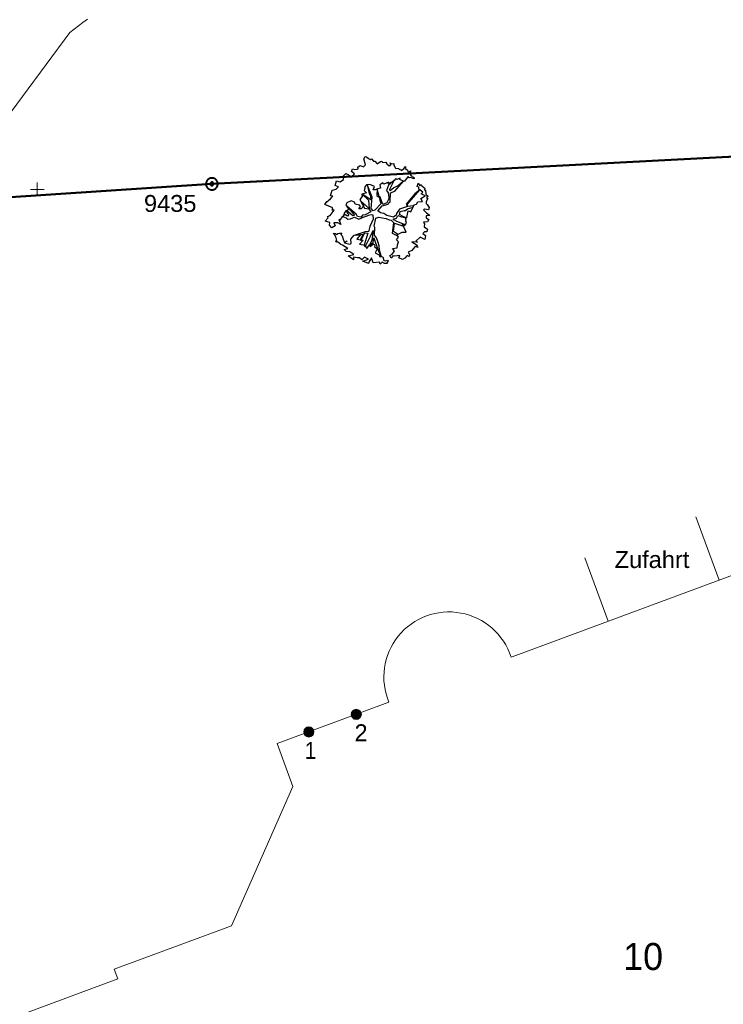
# Model space of a CAD drawing. Header units: metres. Extents: x 2643011 to 2643179, y 1217594 to 1217713.
# Tile 28 of 60: x 2643087 to 2643108, y 1217630 to 1217659. Entities that reach past the tile are written whole.
import ezdxf

# ---------------------------------------------------------------- set-up
doc = ezdxf.new("R2010")
doc.units = ezdxf.units.M
doc.linetypes.add('AUSGEZOGEN', pattern=[0])
for name, color, linetype in [('XR$1$_65367', 7, 'Continuous'), ('XR$1$_65368', 7, 'Continuous'), ('XR$1$_65369', 7, 'Continuous'), ('XR$1$_65370', 7, 'Continuous'), ('XR$1$_65371', 7, 'Continuous'), ('XR$1$_65398', 7, 'Continuous'), ('XR$1$_65399', 7, 'Continuous'), ('XR$1$_65400', 7, 'Continuous'), ('XR$1$_65401', 7, 'Continuous'), ('XR$1$_65405', 7, 'Continuous'), ('XR$1$_65419', 7, 'Continuous')]:
    doc.layers.add(name, color=color, linetype=linetype)
doc.styles.add('ARIAL', font='arial.ttf')

# ---------------------------------------------------------------- blocks, each defined once
blk = doc.blocks.new('COMPLEXOBJECT_16')
at = {"layer": 'XR$1$_65401', "color": 250, "linetype": 'AUSGEZOGEN', "lineweight": 40, "transparency": 33554687}
for start, end in [(122.0991, 302.0991), (302.0991, 122.0991)]:
    blk.add_arc((2643092.99, 1217654.371), 0.05, start, end, dxfattribs=at)
blk = doc.blocks.new('CDWK_PTTYP2')
at = {"layer": 'XR$1$_65419', "color": 4, "linetype": 'AUSGEZOGEN', "lineweight": 13, "transparency": 33554687}
for p, q in [((0.5, 0), (-0.5, 0)), ((0, 0.5), (0, -0.5))]:
    blk.add_line(p, q, dxfattribs=at)

msp = doc.modelspace()

# ---------------------------------------------------------------- hatches: boundary and pattern name
at = {"layer": 'XR$1$_65368', "linetype": 'AUSGEZOGEN', "lineweight": 20, "transparency": 33554687}
msp.add_hatch(color=6, dxfattribs=at).paths.add_polyline_path([(2643096.007, 1217638.144), (2643096.006, 1217638.159), (2643096.004, 1217638.174), (2643096, 1217638.189), (2643095.995, 1217638.203), (2643095.988, 1217638.217), (2643095.98, 1217638.23), (2643095.971, 1217638.242), (2643095.96, 1217638.253), (2643095.949, 1217638.262), (2643095.936, 1217638.271), (2643095.923, 1217638.279), (2643095.909, 1217638.285), (2643095.895, 1217638.289), (2643095.88, 1217638.292), (2643095.865, 1217638.294), (2643095.849, 1217638.294), (2643095.834, 1217638.292), (2643095.819, 1217638.289), (2643095.805, 1217638.285), (2643095.791, 1217638.279), (2643095.778, 1217638.271), (2643095.765, 1217638.262), (2643095.754, 1217638.253), (2643095.743, 1217638.242), (2643095.734, 1217638.23), (2643095.726, 1217638.217), (2643095.719, 1217638.203), (2643095.714, 1217638.189), (2643095.71, 1217638.174), (2643095.708, 1217638.159), (2643095.707, 1217638.144), (2643095.708, 1217638.129), (2643095.71, 1217638.114), (2643095.714, 1217638.099), (2643095.719, 1217638.085), (2643095.726, 1217638.071), (2643095.734, 1217638.058), (2643095.743, 1217638.046), (2643095.754, 1217638.035), (2643095.765, 1217638.025), (2643095.778, 1217638.017), (2643095.791, 1217638.009), (2643095.805, 1217638.003), (2643095.819, 1217637.999), (2643095.834, 1217637.996), (2643095.849, 1217637.994), (2643095.865, 1217637.994), (2643095.88, 1217637.996), (2643095.895, 1217637.999), (2643095.909, 1217638.003), (2643095.923, 1217638.009), (2643095.936, 1217638.017), (2643095.949, 1217638.025), (2643095.96, 1217638.035), (2643095.971, 1217638.046), (2643095.98, 1217638.058), (2643095.988, 1217638.071), (2643095.995, 1217638.085), (2643096, 1217638.099), (2643096.004, 1217638.114), (2643096.006, 1217638.129)])
at = {"layer": 'XR$1$_65369', "linetype": 'AUSGEZOGEN', "lineweight": 20, "true_color": 0x1cffff, "transparency": 33554687}
msp.add_hatch(color=4, dxfattribs=at).paths.add_polyline_path([(2643097.414, 1217638.665), (2643097.413, 1217638.68), (2643097.411, 1217638.695), (2643097.407, 1217638.71), (2643097.401, 1217638.724), (2643097.395, 1217638.738), (2643097.387, 1217638.751), (2643097.377, 1217638.763), (2643097.367, 1217638.774), (2643097.355, 1217638.784), (2643097.343, 1217638.792), (2643097.33, 1217638.8), (2643097.316, 1217638.806), (2643097.301, 1217638.81), (2643097.286, 1217638.813), (2643097.271, 1217638.815), (2643097.256, 1217638.815), (2643097.241, 1217638.813), (2643097.226, 1217638.81), (2643097.211, 1217638.806), (2643097.198, 1217638.8), (2643097.184, 1217638.792), (2643097.172, 1217638.784), (2643097.16, 1217638.774), (2643097.15, 1217638.763), (2643097.14, 1217638.751), (2643097.132, 1217638.738), (2643097.126, 1217638.724), (2643097.12, 1217638.71), (2643097.117, 1217638.695), (2643097.114, 1217638.68), (2643097.114, 1217638.665), (2643097.114, 1217638.65), (2643097.117, 1217638.635), (2643097.12, 1217638.62), (2643097.126, 1217638.606), (2643097.132, 1217638.592), (2643097.14, 1217638.579), (2643097.15, 1217638.567), (2643097.16, 1217638.556), (2643097.172, 1217638.546), (2643097.184, 1217638.538), (2643097.198, 1217638.53), (2643097.211, 1217638.524), (2643097.226, 1217638.52), (2643097.241, 1217638.517), (2643097.256, 1217638.515), (2643097.271, 1217638.515), (2643097.286, 1217638.517), (2643097.301, 1217638.52), (2643097.316, 1217638.524), (2643097.33, 1217638.53), (2643097.343, 1217638.538), (2643097.355, 1217638.546), (2643097.367, 1217638.556), (2643097.377, 1217638.567), (2643097.387, 1217638.579), (2643097.395, 1217638.592), (2643097.401, 1217638.606), (2643097.407, 1217638.62), (2643097.411, 1217638.635), (2643097.413, 1217638.65)])
at = {"layer": 'XR$1$_65401', "linetype": 'AUSGEZOGEN', "lineweight": 20, "true_color": 0x494949, "transparency": 33554687}
msp.add_hatch(color=251, dxfattribs=at).paths.add_polyline_path([(2643093.016, 1217654.329), (2643093.021, 1217654.332), (2643093.024, 1217654.335), (2643093.028, 1217654.339), (2643093.031, 1217654.343), (2643093.034, 1217654.347), (2643093.036, 1217654.351), (2643093.038, 1217654.356), (2643093.039, 1217654.361), (2643093.04, 1217654.366), (2643093.04, 1217654.371), (2643093.04, 1217654.376), (2643093.039, 1217654.381), (2643093.038, 1217654.386), (2643093.036, 1217654.391), (2643093.034, 1217654.395), (2643093.031, 1217654.4), (2643093.028, 1217654.404), (2643093.024, 1217654.407), (2643093.02, 1217654.411), (2643093.016, 1217654.414), (2643093.012, 1217654.416), (2643093.007, 1217654.418), (2643093.002, 1217654.419), (2643092.997, 1217654.42), (2643092.992, 1217654.421), (2643092.987, 1217654.421), (2643092.982, 1217654.42), (2643092.977, 1217654.419), (2643092.972, 1217654.418), (2643092.968, 1217654.416), (2643092.963, 1217654.413), (2643092.959, 1217654.41), (2643092.955, 1217654.407), (2643092.952, 1217654.403), (2643092.949, 1217654.399), (2643092.946, 1217654.395), (2643092.944, 1217654.391), (2643092.942, 1217654.386), (2643092.941, 1217654.381), (2643092.94, 1217654.376), (2643092.94, 1217654.371), (2643092.94, 1217654.366), (2643092.941, 1217654.361), (2643092.942, 1217654.356), (2643092.944, 1217654.351), (2643092.946, 1217654.347), (2643092.949, 1217654.342), (2643092.952, 1217654.338), (2643092.956, 1217654.335), (2643092.959, 1217654.331), (2643092.964, 1217654.328), (2643092.968, 1217654.326), (2643092.973, 1217654.324), (2643092.978, 1217654.323), (2643092.982, 1217654.322), (2643092.988, 1217654.321), (2643092.993, 1217654.321), (2643092.998, 1217654.322), (2643093.003, 1217654.323), (2643093.007, 1217654.324), (2643093.012, 1217654.326)])

# ---------------------------------------------------------------- linework, layer by layer
at = {"layer": 'XR$1$_65367', "color": 1, "linetype": 'AUSGEZOGEN', "lineweight": 20, "transparency": 33554687}
for p, q in [((2643107.309, 1217644.516), (2643108.004, 1217642.64)), ((2643104.027, 1217643.3), (2643104.722, 1217641.425))]:
    msp.add_line(p, q, dxfattribs=at)
at = {"layer": 'XR$1$_65368', "color": 6, "linetype": 'AUSGEZOGEN', "lineweight": 20, "transparency": 33554687}
msp.add_circle((2643095.857, 1217638.144), 0.15, dxfattribs=at)
at = {"layer": 'XR$1$_65369', "color": 4, "linetype": 'AUSGEZOGEN', "lineweight": 20, "transparency": 33554687}
msp.add_circle((2643097.264, 1217638.665), 0.15, dxfattribs=at)
at = {"layer": 'XR$1$_65370', "color": 1, "linetype": 'AUSGEZOGEN', "lineweight": 20, "transparency": 33554687}
for p, q in [((2643111.931, 1217644.095), (2643101.981, 1217640.41)), ((2643101.981, 1217640.41), (2643101.843, 1217640.359)), ((2643098.23, 1217639.022), (2643094.919, 1217637.797)), ((2643094.919, 1217637.797), (2643095.388, 1217636.53)), ((2643095.388, 1217636.53), (2643093.574, 1217632.403)), ((2643093.574, 1217632.403), (2643090.095, 1217631.115)), ((2643090.095, 1217631.115), (2643090.201, 1217630.834)), ((2643090.201, 1217630.834), (2643086.968, 1217629.627))]:
    msp.add_line(p, q, dxfattribs=at)
msp.add_arc((2643100.007, 1217639.77), 1.928, 17.7836, 202.8379, dxfattribs=at)
at = {"layer": 'XR$1$_65371', "color": 5, "linetype": 'AUSGEZOGEN', "lineweight": 20, "transparency": 33554687}
msp.add_lwpolyline([(2643089.306, 1217659.246), (2643089.172, 1217659.15), (2643089.041, 1217659.053), (2643088.911, 1217658.956), (2643088.783, 1217658.857), (2643086.673, 1217656.015), (2643070.499, 1217638.381), (2643064.514, 1217633.524)], dxfattribs=at)
at = {"layer": 'XR$1$_65398', "color": 250, "linetype": 'AUSGEZOGEN', "lineweight": -3, "transparency": 33554687}
for p, q in [((2643097.484, 1217655.11), (2643097.531, 1217655.178)), ((2643097.538, 1217654.936), (2643097.484, 1217655.11)), ((2643097.531, 1217655.178), (2643097.565, 1217655.17)), ((2643097.565, 1217655.17), (2643097.62, 1217655.126)), ((2643097.62, 1217655.126), (2643097.687, 1217655.096)), ((2643097.687, 1217655.096), (2643097.714, 1217655.111)), ((2643097.714, 1217655.111), (2643097.774, 1217655.047)), ((2643097.774, 1217655.047), (2643097.811, 1217655.049)), ((2643097.811, 1217655.049), (2643097.878, 1217654.964)), ((2643097.878, 1217654.964), (2643097.977, 1217655.038)), ((2643097.977, 1217655.038), (2643098.024, 1217655.049)), ((2643098.024, 1217655.049), (2643098.041, 1217655.006)), ((2643097.12, 1217654.736), (2643097.148, 1217654.821)), ((2643097.148, 1217654.821), (2643097.219, 1217654.794)), ((2643097.219, 1217654.794), (2643097.291, 1217654.806)), ((2643097.291, 1217654.806), (2643097.32, 1217654.816)), ((2643097.308, 1217654.871), (2643097.376, 1217654.915)), ((2643097.32, 1217654.816), (2643097.308, 1217654.871)), ((2643097.376, 1217654.915), (2643097.476, 1217654.873)), ((2643097.476, 1217654.873), (2643097.538, 1217654.936)), ((2643098.041, 1217655.006), (2643098.142, 1217655.012)), ((2643098.142, 1217655.012), (2643098.169, 1217654.961)), ((2643098.169, 1217654.961), (2643098.238, 1217654.911)), ((2643098.238, 1217654.911), (2643098.283, 1217654.94)), ((2643098.283, 1217654.94), (2643098.264, 1217654.994)), ((2643098.264, 1217654.994), (2643098.307, 1217654.97)), ((2643098.307, 1217654.97), (2643098.377, 1217654.976)), ((2643098.377, 1217654.976), (2643098.378, 1217654.924)), ((2643098.378, 1217654.924), (2643098.42, 1217654.839)), ((2643098.42, 1217654.839), (2643098.512, 1217654.827)), ((2643098.512, 1217654.827), (2643098.546, 1217654.797)), ((2643098.546, 1217654.797), (2643098.573, 1217654.811)), ((2643098.573, 1217654.811), (2643098.588, 1217654.772)), ((2643098.588, 1217654.772), (2643098.672, 1217654.82)), ((2643098.672, 1217654.82), (2643098.716, 1217654.883)), ((2643098.716, 1217654.883), (2643098.717, 1217654.823)), ((2643098.717, 1217654.823), (2643098.78, 1217654.778)), ((2643098.78, 1217654.778), (2643098.797, 1217654.721)), ((2643098.797, 1217654.721), (2643098.875, 1217654.763)), ((2643098.875, 1217654.763), (2643098.838, 1217654.691)), ((2643096.639, 1217654.327), (2643096.68, 1217654.462)), ((2643096.68, 1217654.462), (2643096.784, 1217654.43)), ((2643096.784, 1217654.43), (2643096.882, 1217654.499)), ((2643096.882, 1217654.499), (2643096.886, 1217654.613)), ((2643096.886, 1217654.613), (2643096.951, 1217654.679)), ((2643096.951, 1217654.679), (2643097.121, 1217654.586)), ((2643097.213, 1217654.673), (2643097.12, 1217654.736)), ((2643097.121, 1217654.586), (2643097.213, 1217654.673)), ((2643098.386, 1217654.475), (2643098.213, 1217654.336)), ((2643098.256, 1217654.22), (2643098.386, 1217654.475)), ((2643098.386, 1217654.475), (2643098.341, 1217654.429)), ((2643098.429, 1217654.533), (2643098.386, 1217654.475)), ((2643098.4, 1217654.154), (2643098.657, 1217654.455)), ((2643098.461, 1217654.506), (2643098.429, 1217654.533)), ((2643098.564, 1217654.538), (2643098.461, 1217654.506)), ((2643098.657, 1217654.455), (2643098.512, 1217654.326)), ((2643098.552, 1217654.506), (2643098.564, 1217654.538)), ((2643098.68, 1217654.444), (2643098.552, 1217654.506)), ((2643098.803, 1217654.587), (2643098.68, 1217654.444)), ((2643098.828, 1217654.548), (2643098.803, 1217654.587)), ((2643098.865, 1217654.559), (2643098.828, 1217654.548)), ((2643098.838, 1217654.691), (2643098.889, 1217654.611)), ((2643098.977, 1217654.519), (2643098.865, 1217654.559)), ((2643098.889, 1217654.611), (2643098.926, 1217654.6)), ((2643098.926, 1217654.6), (2643098.946, 1217654.563)), ((2643098.946, 1217654.563), (2643098.971, 1217654.571)), ((2643098.971, 1217654.571), (2643098.977, 1217654.519)), ((2643096.502, 1217654.022), (2643096.553, 1217654.187)), ((2643096.553, 1217654.187), (2643096.665, 1217654.22)), ((2643096.736, 1217654.283), (2643096.639, 1217654.327)), ((2643096.665, 1217654.22), (2643096.736, 1217654.283)), ((2643097.515, 1217654.241), (2643097.499, 1217654.181)), ((2643097.499, 1217654.181), (2643097.566, 1217654.103)), ((2643097.519, 1217654.281), (2643097.515, 1217654.241)), ((2643097.562, 1217654.347), (2643097.519, 1217654.281)), ((2643097.662, 1217654.357), (2643097.562, 1217654.347)), ((2643097.729, 1217653.982), (2643097.586, 1217654.349)), ((2643097.586, 1217654.349), (2643097.643, 1217654.087)), ((2643097.8, 1217654.291), (2643097.662, 1217654.357)), ((2643097.763, 1217654.198), (2643097.8, 1217654.291)), ((2643097.826, 1217654.193), (2643097.763, 1217654.198)), ((2643097.906, 1217654.222), (2643097.826, 1217654.193)), ((2643097.881, 1217654.213), (2643097.872, 1217654.031)), ((2643097.941, 1217653.999), (2643097.881, 1217654.213)), ((2643097.981, 1217654.244), (2643097.906, 1217654.222)), ((2643098.051, 1217654.406), (2643097.965, 1217654.34)), ((2643097.965, 1217654.34), (2643097.981, 1217654.244)), ((2643098.079, 1217654.36), (2643098.051, 1217654.406)), ((2643098.216, 1217654.42), (2643098.079, 1217654.36)), ((2643098.213, 1217654.336), (2643098.157, 1217654.173)), ((2643098.157, 1217654.173), (2643098.206, 1217654.103)), ((2643098.341, 1217654.429), (2643098.2, 1217654.386)), ((2643098.2, 1217654.386), (2643098.216, 1217654.42)), ((2643098.266, 1217654.17), (2643098.256, 1217654.22)), ((2643098.379, 1217654.259), (2643098.266, 1217654.17)), ((2643098.512, 1217654.326), (2643098.379, 1217654.259)), ((2643098.773, 1217653.758), (2643099.141, 1217654.199)), ((2643099.141, 1217654.199), (2643098.997, 1217654.079)), ((2643099.064, 1217654.296), (2643099.096, 1217654.392)), ((2643099.116, 1217654.272), (2643099.064, 1217654.296)), ((2643099.096, 1217654.392), (2643099.147, 1217654.318)), ((2643099.119, 1217654.217), (2643099.116, 1217654.272)), ((2643099.232, 1217654.126), (2643099.119, 1217654.217)), ((2643099.147, 1217654.318), (2643099.181, 1217654.353)), ((2643099.181, 1217654.353), (2643099.208, 1217654.312)), ((2643099.208, 1217654.312), (2643099.302, 1217654.232)), ((2643099.302, 1217654.232), (2643099.277, 1217654.196)), ((2643099.277, 1217654.196), (2643099.315, 1217654.19)), ((2643099.315, 1217654.19), (2643099.317, 1217654.062)), ((2643096.423, 1217653.85), (2643096.43, 1217653.88)), ((2643096.43, 1217653.88), (2643096.47, 1217653.91)), ((2643096.47, 1217653.91), (2643096.494, 1217653.905)), ((2643096.494, 1217653.905), (2643096.514, 1217653.941)), ((2643096.565, 1217654.008), (2643096.502, 1217654.022)), ((2643096.514, 1217653.941), (2643096.535, 1217653.983)), ((2643096.535, 1217653.983), (2643096.565, 1217654.008)), ((2643097.112, 1217653.873), (2643096.98, 1217653.812)), ((2643097.21, 1217653.833), (2643097.112, 1217653.873)), ((2643097.436, 1217653.995), (2643097.365, 1217653.911)), ((2643097.365, 1217653.911), (2643097.433, 1217653.782)), ((2643097.646, 1217653.648), (2643097.388, 1217653.866)), ((2643097.388, 1217653.866), (2643097.502, 1217653.65)), ((2643097.566, 1217654.103), (2643097.424, 1217654.067)), ((2643097.424, 1217654.067), (2643097.436, 1217653.995)), ((2643097.692, 1217653.897), (2643097.441, 1217654.071)), ((2643097.441, 1217654.071), (2643097.628, 1217653.894)), ((2643097.628, 1217653.894), (2643097.646, 1217653.648)), ((2643097.643, 1217654.087), (2643097.686, 1217654.006)), ((2643097.686, 1217654.006), (2643097.692, 1217653.897)), ((2643097.7, 1217653.642), (2643097.729, 1217653.982)), ((2643097.872, 1217654.031), (2643097.944, 1217653.978)), ((2643097.975, 1217653.977), (2643097.941, 1217653.999)), ((2643097.944, 1217653.978), (2643097.967, 1217653.843)), ((2643098.051, 1217653.766), (2643097.975, 1217653.977)), ((2643098.213, 1217653.909), (2643098.167, 1217653.81)), ((2643098.206, 1217654.103), (2643098.231, 1217653.973)), ((2643098.231, 1217653.973), (2643098.213, 1217653.909)), ((2643098.263, 1217653.831), (2643098.273, 1217654.108)), ((2643098.273, 1217654.108), (2643098.4, 1217654.154)), ((2643098.997, 1217654.079), (2643098.735, 1217653.772)), ((2643099.173, 1217653.942), (2643099.306, 1217654.018)), ((2643099.228, 1217653.854), (2643099.173, 1217653.942)), ((2643099.184, 1217654.078), (2643099.232, 1217654.126)), ((2643099.299, 1217654.023), (2643099.184, 1217654.078)), ((2643099.306, 1217654.018), (2643099.299, 1217654.023)), ((2643099.317, 1217654.062), (2643099.373, 1217654.031)), ((2643099.385, 1217653.942), (2643099.331, 1217653.848)), ((2643099.377, 1217653.998), (2643099.341, 1217653.967)), ((2643099.341, 1217653.967), (2643099.385, 1217653.942)), ((2643099.373, 1217654.031), (2643099.377, 1217653.998)), ((2643096.334, 1217653.757), (2643096.387, 1217653.854)), ((2643096.568, 1217653.658), (2643096.334, 1217653.757)), ((2643096.387, 1217653.854), (2643096.423, 1217653.85)), ((2643096.488, 1217653.431), (2643096.61, 1217653.594)), ((2643096.552, 1217653.598), (2643096.568, 1217653.658)), ((2643096.61, 1217653.594), (2643096.552, 1217653.598)), ((2643097.044, 1217653.624), (2643096.901, 1217653.502)), ((2643096.987, 1217653.575), (2643096.946, 1217653.573)), ((2643096.98, 1217653.812), (2643096.957, 1217653.756)), ((2643096.957, 1217653.756), (2643097, 1217653.675)), ((2643097.259, 1217653.478), (2643096.982, 1217653.709)), ((2643096.982, 1217653.709), (2643097.157, 1217653.507)), ((2643097.162, 1217653.427), (2643096.987, 1217653.575)), ((2643097, 1217653.675), (2643097.044, 1217653.624)), ((2643097.233, 1217653.767), (2643097.21, 1217653.833)), ((2643097.363, 1217653.741), (2643097.233, 1217653.767)), ((2643097.336, 1217653.636), (2643097.384, 1217653.7)), ((2643097.41, 1217653.636), (2643097.336, 1217653.636)), ((2643097.384, 1217653.7), (2643097.363, 1217653.741)), ((2643097.491, 1217653.727), (2643097.41, 1217653.636)), ((2643097.433, 1217653.782), (2643097.491, 1217653.727)), ((2643097.502, 1217653.65), (2643097.631, 1217653.636)), ((2643097.631, 1217653.636), (2643097.698, 1217653.542)), ((2643097.759, 1217653.574), (2643097.7, 1217653.642)), ((2643097.81, 1217653.592), (2643097.759, 1217653.574)), ((2643098.003, 1217653.793), (2643097.81, 1217653.592)), ((2643097.899, 1217653.57), (2643098.033, 1217653.718)), ((2643097.967, 1217653.843), (2643098.003, 1217653.793)), ((2643098.033, 1217653.718), (2643098.206, 1217653.775)), ((2643098.167, 1217653.81), (2643098.051, 1217653.766)), ((2643098.206, 1217653.775), (2643098.226, 1217653.812)), ((2643098.226, 1217653.812), (2643098.263, 1217653.831)), ((2643098.538, 1217653.621), (2643098.452, 1217653.498)), ((2643098.778, 1217653.7), (2643098.538, 1217653.621)), ((2643098.567, 1217653.559), (2643098.676, 1217653.581)), ((2643098.676, 1217653.581), (2643098.705, 1217653.575)), ((2643098.705, 1217653.575), (2643098.784, 1217653.629)), ((2643098.735, 1217653.772), (2643098.778, 1217653.7)), ((2643098.756, 1217653.372), (2643098.803, 1217653.578)), ((2643098.793, 1217653.704), (2643098.773, 1217653.758)), ((2643098.784, 1217653.629), (2643098.947, 1217653.687)), ((2643098.947, 1217653.724), (2643098.793, 1217653.704)), ((2643098.803, 1217653.578), (2643098.876, 1217653.547)), ((2643098.876, 1217653.547), (2643098.98, 1217653.751)), ((2643098.947, 1217653.687), (2643098.947, 1217653.724)), ((2643098.98, 1217653.751), (2643099.048, 1217653.768)), ((2643099.048, 1217653.768), (2643099.083, 1217653.843)), ((2643099.083, 1217653.843), (2643099.228, 1217653.854)), ((2643099.285, 1217653.625), (2643099.257, 1217653.602)), ((2643099.257, 1217653.602), (2643099.343, 1217653.514)), ((2643099.398, 1217653.607), (2643099.285, 1217653.625)), ((2643099.331, 1217653.848), (2643099.328, 1217653.795)), ((2643099.328, 1217653.795), (2643099.361, 1217653.765)), ((2643099.361, 1217653.765), (2643099.418, 1217653.674)), ((2643099.418, 1217653.674), (2643099.398, 1217653.607)), ((2643096.34, 1217653.27), (2643096.432, 1217653.367)), ((2643096.411, 1217653.408), (2643096.488, 1217653.431)), ((2643096.432, 1217653.367), (2643096.411, 1217653.408)), ((2643096.774, 1217653.3), (2643096.745, 1217653.316)), ((2643096.745, 1217653.316), (2643096.807, 1217653.171)), ((2643096.85, 1217653.401), (2643096.774, 1217653.3)), ((2643096.879, 1217653.421), (2643096.85, 1217653.401)), ((2643096.903, 1217653.478), (2643096.863, 1217653.41)), ((2643096.863, 1217653.41), (2643096.964, 1217653.366)), ((2643096.906, 1217653.444), (2643096.879, 1217653.421)), ((2643096.901, 1217653.502), (2643096.906, 1217653.444)), ((2643097.001, 1217653.42), (2643096.903, 1217653.478)), ((2643096.946, 1217653.573), (2643097.047, 1217653.47)), ((2643096.964, 1217653.366), (2643097.018, 1217653.33)), ((2643097.047, 1217653.47), (2643097.001, 1217653.42)), ((2643097.018, 1217653.33), (2643097.097, 1217653.337)), ((2643097.097, 1217653.337), (2643097.162, 1217653.367)), ((2643097.157, 1217653.507), (2643097.215, 1217653.447)), ((2643097.215, 1217653.447), (2643097.162, 1217653.427)), ((2643097.162, 1217653.367), (2643097.213, 1217653.385)), ((2643097.213, 1217653.385), (2643097.341, 1217653.323)), ((2643097.304, 1217653.403), (2643097.259, 1217653.478)), ((2643097.407, 1217653.388), (2643097.304, 1217653.403)), ((2643097.341, 1217653.323), (2643097.496, 1217653.4)), ((2643097.443, 1217653.442), (2643097.407, 1217653.388)), ((2643097.523, 1217653.453), (2643097.443, 1217653.442)), ((2643097.496, 1217653.4), (2643097.587, 1217653.423)), ((2643097.698, 1217653.542), (2643097.523, 1217653.453)), ((2643097.587, 1217653.423), (2643097.626, 1217653.447)), ((2643097.626, 1217653.447), (2643097.699, 1217653.464)), ((2643097.766, 1217653.33), (2643097.666, 1217653.11)), ((2643097.699, 1217653.464), (2643097.756, 1217653.455)), ((2643097.756, 1217653.455), (2643097.766, 1217653.33)), ((2643097.789, 1217653.123), (2643097.845, 1217653.36)), ((2643097.845, 1217653.36), (2643097.928, 1217653.39)), ((2643097.981, 1217653.513), (2643097.899, 1217653.57)), ((2643097.928, 1217653.39), (2643098.144, 1217653.344)), ((2643098.079, 1217653.492), (2643097.981, 1217653.513)), ((2643098.171, 1217653.44), (2643098.079, 1217653.492)), ((2643098.144, 1217653.344), (2643098.235, 1217653.31)), ((2643098.364, 1217653.386), (2643098.171, 1217653.44)), ((2643098.235, 1217653.31), (2643098.296, 1217653.293)), ((2643098.296, 1217653.293), (2643098.365, 1217653.227)), ((2643098.361, 1217653.342), (2643098.45, 1217653.354)), ((2643098.367, 1217653.305), (2643098.361, 1217653.342)), ((2643098.447, 1217653.442), (2643098.364, 1217653.386)), ((2643098.423, 1217653.291), (2643098.367, 1217653.305)), ((2643098.445, 1217653.265), (2643098.423, 1217653.291)), ((2643098.452, 1217653.498), (2643098.447, 1217653.442)), ((2643098.45, 1217653.354), (2643098.495, 1217653.433)), ((2643098.495, 1217653.433), (2643098.598, 1217653.392)), ((2643098.54, 1217653.47), (2643098.567, 1217653.559)), ((2643098.649, 1217653.411), (2643098.54, 1217653.47)), ((2643098.598, 1217653.392), (2643098.747, 1217653.364)), ((2643098.747, 1217653.364), (2643098.649, 1217653.411)), ((2643098.706, 1217653.328), (2643098.756, 1217653.372)), ((2643098.742, 1217653.309), (2643098.706, 1217653.328)), ((2643098.722, 1217653.264), (2643098.742, 1217653.309)), ((2643099.43, 1217653.438), (2643099.33, 1217653.424)), ((2643099.33, 1217653.424), (2643099.336, 1217653.363)), ((2643099.336, 1217653.363), (2643099.411, 1217653.32)), ((2643099.343, 1217653.514), (2643099.419, 1217653.459)), ((2643099.411, 1217653.32), (2643099.368, 1217653.245)), ((2643099.419, 1217653.459), (2643099.43, 1217653.438)), ((2643096.476, 1217653.226), (2643096.34, 1217653.27)), ((2643096.472, 1217653.15), (2643096.476, 1217653.226)), ((2643096.541, 1217653.07), (2643096.472, 1217653.15)), ((2643096.636, 1217653.129), (2643096.541, 1217653.07)), ((2643096.716, 1217653.223), (2643096.599, 1217653.222)), ((2643096.599, 1217653.222), (2643096.636, 1217653.129)), ((2643096.807, 1217653.171), (2643096.716, 1217653.223)), ((2643097.666, 1217653.11), (2643097.627, 1217652.954)), ((2643097.817, 1217653.076), (2643097.789, 1217653.123)), ((2643097.807, 1217652.85), (2643097.817, 1217653.076)), ((2643098.365, 1217653.227), (2643098.324, 1217652.911)), ((2643098.368, 1217652.96), (2643098.395, 1217653.213)), ((2643098.395, 1217653.213), (2643098.662, 1217653.116)), ((2643098.708, 1217653.161), (2643098.445, 1217653.265)), ((2643098.743, 1217652.946), (2643098.633, 1217653.178)), ((2643098.633, 1217653.178), (2643098.726, 1217653.175)), ((2643098.662, 1217653.116), (2643098.708, 1217653.161)), ((2643098.746, 1217653.237), (2643098.722, 1217653.264)), ((2643098.726, 1217653.175), (2643098.746, 1217653.237)), ((2643099.368, 1217653.245), (2643099.256, 1217653.243)), ((2643099.256, 1217653.243), (2643099.287, 1217653.194)), ((2643099.287, 1217653.194), (2643099.275, 1217653.101)), ((2643099.275, 1217653.101), (2643099.371, 1217653.035)), ((2643099.371, 1217653.035), (2643099.347, 1217652.949)), ((2643096.582, 1217652.902), (2643096.649, 1217652.906)), ((2643096.628, 1217652.865), (2643096.582, 1217652.902)), ((2643096.648, 1217652.81), (2643096.628, 1217652.865)), ((2643096.666, 1217652.776), (2643096.648, 1217652.81)), ((2643096.649, 1217652.906), (2643096.68, 1217652.87)), ((2643096.689, 1217652.699), (2643096.666, 1217652.776)), ((2643096.68, 1217652.87), (2643096.718, 1217652.907)), ((2643096.718, 1217652.907), (2643096.762, 1217652.913)), ((2643096.762, 1217652.913), (2643096.835, 1217652.914)), ((2643096.835, 1217652.914), (2643096.802, 1217652.87)), ((2643096.802, 1217652.87), (2643096.847, 1217652.834)), ((2643096.847, 1217652.834), (2643096.871, 1217652.738)), ((2643096.871, 1217652.738), (2643096.912, 1217652.638)), ((2643097.105, 1217652.731), (2643097.197, 1217652.858)), ((2643097.112, 1217652.609), (2643097.105, 1217652.731)), ((2643097.197, 1217652.858), (2643097.288, 1217652.859)), ((2643097.558, 1217652.961), (2643097.235, 1217652.858)), ((2643097.235, 1217652.858), (2643097.464, 1217652.886)), ((2643097.321, 1217652.788), (2643097.281, 1217652.732)), ((2643097.281, 1217652.732), (2643097.467, 1217652.701)), ((2643097.288, 1217652.859), (2643097.354, 1217652.866)), ((2643097.385, 1217652.856), (2643097.321, 1217652.788)), ((2643097.354, 1217652.866), (2643097.385, 1217652.856)), ((2643097.467, 1217652.701), (2643097.357, 1217652.587)), ((2643097.464, 1217652.886), (2643097.379, 1217652.716)), ((2643097.379, 1217652.716), (2643097.398, 1217652.699)), ((2643097.398, 1217652.699), (2643097.521, 1217652.925)), ((2643097.607, 1217652.91), (2643097.496, 1217652.56)), ((2643097.521, 1217652.925), (2643097.607, 1217652.91)), ((2643097.526, 1217652.507), (2643097.684, 1217652.82)), ((2643097.627, 1217652.954), (2643097.558, 1217652.961)), ((2643097.719, 1217652.704), (2643097.657, 1217652.555)), ((2643097.684, 1217652.82), (2643097.765, 1217652.988)), ((2643097.765, 1217652.988), (2643097.719, 1217652.704)), ((2643097.765, 1217652.633), (2643097.785, 1217652.77)), ((2643097.785, 1217652.77), (2643097.905, 1217652.427)), ((2643097.865, 1217652.772), (2643097.807, 1217652.85)), ((2643097.905, 1217652.664), (2643097.865, 1217652.772)), ((2643098.324, 1217652.911), (2643098.487, 1217652.83)), ((2643098.484, 1217652.879), (2643098.368, 1217652.96)), ((2643098.455, 1217652.712), (2643098.51, 1217652.798)), ((2643098.515, 1217652.657), (2643098.455, 1217652.712)), ((2643098.46, 1217652.866), (2643098.625, 1217652.94)), ((2643098.51, 1217652.798), (2643098.46, 1217652.866)), ((2643098.487, 1217652.83), (2643098.484, 1217652.879)), ((2643098.625, 1217652.94), (2643098.743, 1217652.946)), ((2643099.154, 1217652.791), (2643099.025, 1217652.675)), ((2643099.297, 1217652.723), (2643099.154, 1217652.791)), ((2643099.282, 1217652.957), (2643099.235, 1217652.907)), ((2643099.235, 1217652.907), (2643099.31, 1217652.839)), ((2643099.347, 1217652.949), (2643099.282, 1217652.957)), ((2643099.31, 1217652.839), (2643099.297, 1217652.723)), ((2643096.651, 1217652.673), (2643096.689, 1217652.699)), ((2643096.676, 1217652.648), (2643096.651, 1217652.673)), ((2643096.711, 1217652.658), (2643096.676, 1217652.648)), ((2643096.802, 1217652.575), (2643096.711, 1217652.658)), ((2643096.859, 1217652.558), (2643096.802, 1217652.575)), ((2643097.009, 1217652.46), (2643096.859, 1217652.558)), ((2643096.909, 1217652.429), (2643097.009, 1217652.46)), ((2643096.959, 1217652.369), (2643096.909, 1217652.429)), ((2643096.912, 1217652.638), (2643096.991, 1217652.675)), ((2643096.991, 1217652.675), (2643096.919, 1217652.624)), ((2643096.919, 1217652.624), (2643097.072, 1217652.588)), ((2643097.072, 1217652.588), (2643097.112, 1217652.609)), ((2643097.357, 1217652.587), (2643097.512, 1217652.557)), ((2643097.496, 1217652.56), (2643097.526, 1217652.507)), ((2643097.512, 1217652.557), (2643097.579, 1217652.462)), ((2643097.579, 1217652.462), (2643097.651, 1217652.564)), ((2643097.651, 1217652.564), (2643097.677, 1217652.522)), ((2643097.657, 1217652.555), (2643097.765, 1217652.633)), ((2643097.677, 1217652.522), (2643097.776, 1217652.596)), ((2643097.776, 1217652.596), (2643097.816, 1217652.553)), ((2643097.816, 1217652.553), (2643097.8, 1217652.518)), ((2643097.8, 1217652.518), (2643097.882, 1217652.444)), ((2643097.882, 1217652.444), (2643097.824, 1217652.335)), ((2643097.936, 1217652.538), (2643097.905, 1217652.664)), ((2643097.905, 1217652.427), (2643097.916, 1217652.38)), ((2643097.951, 1217652.412), (2643097.936, 1217652.538)), ((2643098.012, 1217652.216), (2643097.951, 1217652.412)), ((2643098.339, 1217652.457), (2643098.477, 1217652.481)), ((2643098.392, 1217652.389), (2643098.339, 1217652.457)), ((2643098.477, 1217652.481), (2643098.483, 1217652.567)), ((2643098.483, 1217652.567), (2643098.515, 1217652.657)), ((2643099.079, 1217652.643), (2643098.91, 1217652.654)), ((2643098.91, 1217652.654), (2643099.064, 1217652.557)), ((2643098.945, 1217652.448), (2643098.912, 1217652.404)), ((2643099.002, 1217652.521), (2643098.945, 1217652.448)), ((2643099.098, 1217652.494), (2643099.002, 1217652.521)), ((2643099.025, 1217652.675), (2643099.079, 1217652.643)), ((2643099.064, 1217652.557), (2643099.048, 1217652.506)), ((2643099.048, 1217652.506), (2643099.098, 1217652.494)), ((2643097.075, 1217652.361), (2643096.959, 1217652.369)), ((2643097.026, 1217652.24), (2643097.188, 1217652.277)), ((2643097.181, 1217652.127), (2643097.026, 1217652.24)), ((2643097.188, 1217652.277), (2643097.075, 1217652.361)), ((2643097.296, 1217652.187), (2643097.177, 1217652.207)), ((2643097.177, 1217652.207), (2643097.181, 1217652.127)), ((2643097.361, 1217652.187), (2643097.296, 1217652.187)), ((2643097.427, 1217652.127), (2643097.361, 1217652.187)), ((2643097.506, 1217652.207), (2643097.427, 1217652.127)), ((2643097.454, 1217652.085), (2643097.622, 1217652.143)), ((2643097.622, 1217652.143), (2643097.506, 1217652.207)), ((2643097.718, 1217652.181), (2643097.635, 1217652.054)), ((2643097.763, 1217652.032), (2643097.718, 1217652.181)), ((2643097.824, 1217652.335), (2643097.939, 1217652.271)), ((2643097.916, 1217652.38), (2643098.012, 1217652.216)), ((2643097.939, 1217652.271), (2643097.954, 1217652.219)), ((2643097.954, 1217652.219), (2643098.052, 1217652.214)), ((2643098.052, 1217652.214), (2643098.083, 1217652.105)), ((2643098.258, 1217652.25), (2643098.327, 1217652.29)), ((2643098.292, 1217652.176), (2643098.258, 1217652.25)), ((2643098.349, 1217652.241), (2643098.292, 1217652.176)), ((2643098.327, 1217652.29), (2643098.368, 1217652.337)), ((2643098.393, 1217652.229), (2643098.349, 1217652.241)), ((2643098.368, 1217652.337), (2643098.392, 1217652.389)), ((2643098.557, 1217652.247), (2643098.393, 1217652.229)), ((2643098.525, 1217652.186), (2643098.557, 1217652.247)), ((2643098.633, 1217652.136), (2643098.525, 1217652.186)), ((2643098.703, 1217652.177), (2643098.633, 1217652.136)), ((2643098.765, 1217652.249), (2643098.703, 1217652.177)), ((2643098.829, 1217652.217), (2643098.765, 1217652.249)), ((2643098.912, 1217652.404), (2643098.795, 1217652.346)), ((2643098.795, 1217652.346), (2643098.839, 1217652.279)), ((2643098.839, 1217652.279), (2643098.829, 1217652.217)), ((2643097.626, 1217652.012), (2643097.454, 1217652.085)), ((2643097.635, 1217652.054), (2643097.626, 1217652.012)), ((2643097.949, 1217652.056), (2643097.763, 1217652.032)), ((2643097.971, 1217651.99), (2643097.949, 1217652.056)), ((2643098.031, 1217652.056), (2643097.971, 1217651.99)), ((2643098.1, 1217652.014), (2643098.031, 1217652.056)), ((2643098.083, 1217652.105), (2643098.14, 1217652.096)), ((2643098.191, 1217652.015), (2643098.1, 1217652.014)), ((2643098.14, 1217652.096), (2643098.185, 1217652.116)), ((2643098.205, 1217652.087), (2643098.172, 1217652.035)), ((2643098.172, 1217652.035), (2643098.191, 1217652.015)), ((2643098.185, 1217652.116), (2643098.205, 1217652.087))]:
    msp.add_line(p, q, dxfattribs=at)
at = {"layer": 'XR$1$_65399', "color": 7, "linetype": 'AUSGEZOGEN', "lineweight": 25, "transparency": 33554687}
for p, q in [((2643092.836, 1217654.454), (2643092.831, 1217654.444)), ((2643092.841, 1217654.463), (2643092.836, 1217654.454)), ((2643092.847, 1217654.472), (2643092.841, 1217654.463)), ((2643092.854, 1217654.481), (2643092.847, 1217654.472)), ((2643092.861, 1217654.49), (2643092.854, 1217654.481)), ((2643092.869, 1217654.497), (2643092.861, 1217654.49)), ((2643092.877, 1217654.505), (2643092.869, 1217654.497)), ((2643092.886, 1217654.512), (2643092.877, 1217654.505)), ((2643092.895, 1217654.518), (2643092.886, 1217654.512)), ((2643092.904, 1217654.524), (2643092.895, 1217654.518)), ((2643092.914, 1217654.529), (2643092.904, 1217654.524)), ((2643092.924, 1217654.533), (2643092.914, 1217654.529)), ((2643092.934, 1217654.537), (2643092.924, 1217654.533)), ((2643092.945, 1217654.54), (2643092.934, 1217654.537)), ((2643092.955, 1217654.543), (2643092.945, 1217654.54)), ((2643092.966, 1217654.544), (2643092.955, 1217654.543)), ((2643092.977, 1217654.546), (2643092.966, 1217654.544)), ((2643092.988, 1217654.546), (2643092.977, 1217654.546)), ((2643092.999, 1217654.546), (2643092.988, 1217654.546)), ((2643093.01, 1217654.545), (2643092.999, 1217654.546)), ((2643093.021, 1217654.543), (2643093.01, 1217654.545)), ((2643093.032, 1217654.541), (2643093.021, 1217654.543)), ((2643093.042, 1217654.538), (2643093.032, 1217654.541)), ((2643093.053, 1217654.534), (2643093.042, 1217654.538)), ((2643093.063, 1217654.53), (2643093.053, 1217654.534)), ((2643093.073, 1217654.525), (2643093.063, 1217654.53)), ((2643093.082, 1217654.52), (2643093.073, 1217654.525)), ((2643093.091, 1217654.514), (2643093.082, 1217654.52)), ((2643093.1, 1217654.507), (2643093.091, 1217654.514)), ((2643093.108, 1217654.5), (2643093.1, 1217654.507)), ((2643093.116, 1217654.492), (2643093.108, 1217654.5)), ((2643093.124, 1217654.484), (2643093.116, 1217654.492)), ((2643093.13, 1217654.475), (2643093.124, 1217654.484)), ((2643093.137, 1217654.466), (2643093.13, 1217654.475)), ((2643093.142, 1217654.457), (2643093.137, 1217654.466)), ((2643093.148, 1217654.447), (2643093.142, 1217654.457)), ((2643092.816, 1217654.391), (2643092.815, 1217654.38)), ((2643092.815, 1217654.38), (2643092.815, 1217654.369)), ((2643092.815, 1217654.369), (2643092.815, 1217654.358)), ((2643092.815, 1217654.358), (2643092.816, 1217654.347)), ((2643092.818, 1217654.402), (2643092.816, 1217654.391)), ((2643092.816, 1217654.347), (2643092.818, 1217654.337)), ((2643092.82, 1217654.413), (2643092.818, 1217654.402)), ((2643092.818, 1217654.337), (2643092.821, 1217654.326)), ((2643092.823, 1217654.423), (2643092.82, 1217654.413)), ((2643092.821, 1217654.326), (2643092.824, 1217654.315)), ((2643092.827, 1217654.434), (2643092.823, 1217654.423)), ((2643092.824, 1217654.315), (2643092.828, 1217654.305)), ((2643092.831, 1217654.444), (2643092.827, 1217654.434)), ((2643092.828, 1217654.305), (2643092.832, 1217654.295)), ((2643092.832, 1217654.295), (2643092.837, 1217654.285)), ((2643092.837, 1217654.285), (2643092.843, 1217654.276)), ((2643092.843, 1217654.276), (2643092.849, 1217654.267)), ((2643092.849, 1217654.267), (2643092.856, 1217654.258)), ((2643092.856, 1217654.258), (2643092.864, 1217654.25)), ((2643092.864, 1217654.25), (2643092.871, 1217654.242)), ((2643092.871, 1217654.242), (2643092.88, 1217654.235)), ((2643092.88, 1217654.235), (2643092.888, 1217654.228)), ((2643092.888, 1217654.228), (2643092.898, 1217654.222)), ((2643092.898, 1217654.222), (2643092.907, 1217654.217)), ((2643092.907, 1217654.217), (2643092.917, 1217654.212)), ((2643092.917, 1217654.212), (2643092.927, 1217654.208)), ((2643092.927, 1217654.208), (2643092.937, 1217654.204)), ((2643092.937, 1217654.204), (2643092.948, 1217654.201)), ((2643092.948, 1217654.201), (2643092.959, 1217654.199)), ((2643092.959, 1217654.199), (2643092.97, 1217654.197)), ((2643092.97, 1217654.197), (2643092.981, 1217654.196)), ((2643092.981, 1217654.196), (2643092.992, 1217654.196)), ((2643092.992, 1217654.196), (2643093.003, 1217654.196)), ((2643093.003, 1217654.196), (2643093.014, 1217654.198)), ((2643093.014, 1217654.198), (2643093.024, 1217654.199)), ((2643093.024, 1217654.199), (2643093.035, 1217654.202)), ((2643093.035, 1217654.202), (2643093.046, 1217654.205)), ((2643093.046, 1217654.205), (2643093.056, 1217654.209)), ((2643093.056, 1217654.209), (2643093.066, 1217654.213)), ((2643093.066, 1217654.213), (2643093.076, 1217654.218)), ((2643093.076, 1217654.218), (2643093.085, 1217654.224)), ((2643093.085, 1217654.224), (2643093.094, 1217654.23)), ((2643093.094, 1217654.23), (2643093.103, 1217654.237)), ((2643093.103, 1217654.237), (2643093.111, 1217654.245)), ((2643093.111, 1217654.245), (2643093.119, 1217654.252)), ((2643093.119, 1217654.252), (2643093.126, 1217654.261)), ((2643093.126, 1217654.261), (2643093.132, 1217654.27)), ((2643093.132, 1217654.27), (2643093.139, 1217654.279)), ((2643093.139, 1217654.279), (2643093.144, 1217654.288)), ((2643093.144, 1217654.288), (2643093.149, 1217654.298)), ((2643093.152, 1217654.437), (2643093.148, 1217654.447)), ((2643093.149, 1217654.298), (2643093.153, 1217654.308)), ((2643093.156, 1217654.427), (2643093.152, 1217654.437)), ((2643093.153, 1217654.308), (2643093.157, 1217654.319)), ((2643093.159, 1217654.416), (2643093.156, 1217654.427)), ((2643093.157, 1217654.319), (2643093.16, 1217654.329)), ((2643093.161, 1217654.405), (2643093.159, 1217654.416)), ((2643093.16, 1217654.329), (2643093.162, 1217654.34)), ((2643093.163, 1217654.395), (2643093.161, 1217654.405)), ((2643093.162, 1217654.34), (2643093.164, 1217654.351)), ((2643093.164, 1217654.384), (2643093.163, 1217654.395)), ((2643093.165, 1217654.373), (2643093.164, 1217654.384)), ((2643093.164, 1217654.351), (2643093.165, 1217654.362)), ((2643093.165, 1217654.362), (2643093.165, 1217654.373))]:
    msp.add_line(p, q, dxfattribs=at)
at = {"layer": 'XR$1$_65401', "color": 250, "linetype": 'AUSGEZOGEN', "lineweight": 40, "transparency": 33554687}
msp.add_lwpolyline([(2643093.116, 1217654.492), (2643093.108, 1217654.5), (2643093.1, 1217654.507), (2643093.091, 1217654.514), (2643093.082, 1217654.52), (2643093.073, 1217654.525), (2643093.063, 1217654.53), (2643093.053, 1217654.534), (2643093.042, 1217654.538), (2643093.032, 1217654.541), (2643093.021, 1217654.543), (2643093.01, 1217654.545), (2643092.999, 1217654.546), (2643092.988, 1217654.546), (2643092.977, 1217654.546), (2643092.966, 1217654.544), (2643092.955, 1217654.543), (2643092.945, 1217654.54), (2643092.934, 1217654.537), (2643092.924, 1217654.533), (2643092.914, 1217654.529), (2643092.904, 1217654.524), (2643092.895, 1217654.518), (2643092.886, 1217654.512), (2643092.877, 1217654.505), (2643092.869, 1217654.497), (2643092.861, 1217654.49), (2643092.854, 1217654.481), (2643092.847, 1217654.472), (2643092.841, 1217654.463), (2643092.836, 1217654.454), (2643092.831, 1217654.444), (2643092.827, 1217654.434), (2643092.823, 1217654.423), (2643092.82, 1217654.413), (2643092.818, 1217654.402), (2643092.816, 1217654.391), (2643092.815, 1217654.38), (2643092.815, 1217654.369), (2643092.815, 1217654.358), (2643092.816, 1217654.347), (2643092.818, 1217654.337), (2643092.821, 1217654.326), (2643092.824, 1217654.315), (2643092.828, 1217654.305), (2643092.832, 1217654.295), (2643092.837, 1217654.285), (2643092.843, 1217654.276), (2643092.849, 1217654.267), (2643092.856, 1217654.258), (2643092.864, 1217654.25), (2643092.871, 1217654.242), (2643092.88, 1217654.235), (2643092.888, 1217654.228), (2643092.898, 1217654.222), (2643092.907, 1217654.217), (2643092.917, 1217654.212), (2643092.927, 1217654.208), (2643092.937, 1217654.204), (2643092.948, 1217654.201), (2643092.959, 1217654.199), (2643092.97, 1217654.197), (2643092.981, 1217654.196), (2643092.992, 1217654.196), (2643093.003, 1217654.196), (2643093.014, 1217654.198), (2643093.024, 1217654.199), (2643093.035, 1217654.202), (2643093.046, 1217654.205), (2643093.056, 1217654.209), (2643093.066, 1217654.213), (2643093.076, 1217654.218), (2643093.085, 1217654.224), (2643093.094, 1217654.23), (2643093.103, 1217654.237), (2643093.111, 1217654.245), (2643093.119, 1217654.252), (2643093.126, 1217654.261), (2643093.132, 1217654.27), (2643093.139, 1217654.279), (2643093.144, 1217654.288), (2643093.149, 1217654.298), (2643093.153, 1217654.308), (2643093.157, 1217654.319), (2643093.16, 1217654.329), (2643093.162, 1217654.34), (2643093.164, 1217654.351), (2643093.165, 1217654.362), (2643093.165, 1217654.373), (2643093.164, 1217654.384), (2643093.163, 1217654.395), (2643093.161, 1217654.405), (2643093.159, 1217654.416), (2643093.156, 1217654.427), (2643093.152, 1217654.437), (2643093.148, 1217654.447), (2643093.142, 1217654.457), (2643093.137, 1217654.466), (2643093.13, 1217654.475), (2643093.124, 1217654.484), (2643093.116, 1217654.492)], close=True, dxfattribs=at)
at = {"layer": 'XR$1$_65405', "color": 250, "linetype": 'AUSGEZOGEN', "lineweight": 50, "transparency": 33554687}
for p, q in [((2643092.99, 1217654.371), (2643109.326, 1217655.225)), ((2643109.326, 1217655.225), (2643092.99, 1217654.371)), ((2643077.492, 1217653.343), (2643092.99, 1217654.371)), ((2643092.99, 1217654.371), (2643077.492, 1217653.343))]:
    msp.add_line(p, q, dxfattribs=at)

# ---------------------------------------------------------------- block references
at = {"layer": 'XR$1$_65399', "color": 4, "linetype": 'AUSGEZOGEN', "lineweight": 20, "transparency": 33554687, "xscale": 0.4, "yscale": 0.4, "zscale": 0.4}
msp.add_blockref('CDWK_PTTYP2', (2643087.822, 1217654.209), dxfattribs=at)
at = {"layer": 'XR$1$_65401', "color": 250, "linetype": 'AUSGEZOGEN', "lineweight": 40, "transparency": 33554687}
msp.add_blockref('COMPLEXOBJECT_16', (0, 0), dxfattribs=at)

# ---------------------------------------------------------------- texts
at = {"layer": 'XR$1$_65368', "color": 6, "linetype": 'AUSGEZOGEN', "lineweight": -3, "transparency": 33554687, "insert": (2643095.734, 1217637.346), "char_height": 0.5, "width": 0.61719, "attachment_point": 7, "style": 'ARIAL'}
msp.add_mtext('\\W0.90;1', dxfattribs=at)
at = {"layer": 'XR$1$_65369', "color": 4, "linetype": 'AUSGEZOGEN', "lineweight": -3, "transparency": 33554687, "insert": (2643097.213, 1217637.87), "char_height": 0.5, "width": 0.63895, "attachment_point": 7, "style": 'ARIAL'}
msp.add_mtext('\\W0.99;2', dxfattribs=at)
at = {"layer": 'XR$1$_65370', "color": 1, "linetype": 'AUSGEZOGEN', "lineweight": -3, "transparency": 33554687, "attachment_point": 7, "style": 'ARIAL'}
for s, insert, char_height, width in [('\\W1.00;Zufahrt', (2643104.909, 1217642.991), 0.5, 2.46625), ('\\W0.95;10', (2643105.162, 1217631.083), 0.8, 1.63422)]:
    msp.add_mtext(s, dxfattribs=dict(at, insert=insert, char_height=char_height, width=width))
at = {"layer": 'XR$1$_65400', "color": 250, "linetype": 'AUSGEZOGEN', "lineweight": -3, "transparency": 33554687, "insert": (2643090.979, 1217653.536), "char_height": 0.5, "width": 1.81751, "attachment_point": 7, "style": 'ARIAL'}
msp.add_mtext('\\W1.00;9435', dxfattribs=at)

doc.saveas('drawing.dxf')
